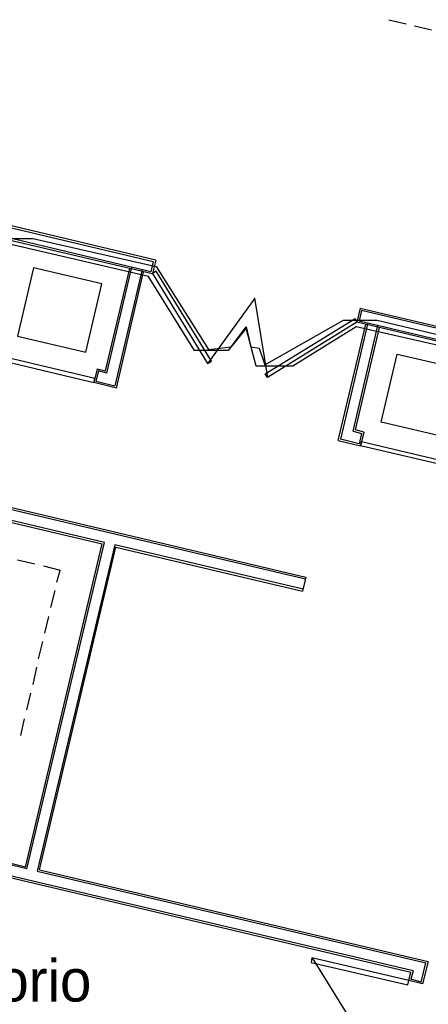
# Model space of a CAD drawing. Header units: feet. Extents: x -79 to 198, y -22 to 181.
# Tile 26 of 256: x 58 to 70, y 23 to 51. Entities that reach past the tile are written whole.
import ezdxf
from ezdxf.enums import TextEntityAlignment as Align

# ---------------------------------------------------------------- set-up
doc = ezdxf.new("R2010")
doc.units = ezdxf.units.FT
for name, color, linetype in [('A-AREA-COMUN', 252, 'CONTINUOUS'), ('A-AREA-UNIDAD', 30, 'CONTINUOUS'), ('A-LINEA', 7, 'CONTINUOUS'), ('A-NOMBRE-ESPACIO', 2, 'CONTINUOUS')]:
    doc.layers.add(name, color=color, linetype=linetype)

msp = doc.modelspace()

# ---------------------------------------------------------------- linework, layer by layer
at = {"layer": 'A-AREA-COMUN'}
msp.add_lwpolyline([(57.36, 44.7289), (58.432, 44.7289), (61.952, 43.9289), (63.44, 41.5644), (64.08, 41.6356), (64.512, 42.2044), (64.64, 41.6356), (64.88, 41.6), (65.04, 41.12), (67.28, 42.4), (68.24, 42.4), (71.44, 41.6356)], dxfattribs=at)
at = {"layer": 'A-AREA-UNIDAD'}
msp.add_lwpolyline([(71.328, 41.3689), (67.648, 42.2044), (65.84, 41.0844), (64.8, 41.0844), (64.512, 42.1689), (64, 41.5289), (63.04, 41.5289), (61.728, 43.6444), (57.728, 44.5689)], dxfattribs=at)
at = {"layer": 'A-LINEA'}
for p, q in [((68.5733, 50.9644), (69.0667, 50.8444)), ((69.3067, 50.7911), (69.7867, 50.6711)), ((56.4267, 45.3644), (61.8667, 44.0711)), ((61.9333, 44.1111), (56.4933, 45.4044)), ((56.0133, 45.0978), (61.84, 43.7244)), ((61.8, 43.7778), (56.0667, 45.1378)), ((61.9333, 44.1111), (61.84, 43.7244)), ((60.4, 43.4311), (58.4533, 43.8844)), ((60.5467, 40.8844), (61.2533, 43.9111)), ((61.5467, 43.8444), (60.7733, 40.5244)), ((61.8667, 44.0711), (61.8, 43.7778)), ((60.8133, 40.4578), (61.5867, 43.7778)), ((63.4283, 41.1686), (64.7726, 43.0256)), ((64.7474, 43.0233), (65.1171, 40.7608)), ((67.76, 42.7378), (67.6667, 42.3378)), ((67.76, 42.7378), (74.4133, 41.1644)), ((67.1333, 38.9644), (67.92, 42.2844)), ((67.9733, 42.3244), (67.2, 39.0044)), ((67.56, 39.2311), (68.2667, 42.2444)), ((67.6267, 39.2711), (68.3067, 42.1911)), ((71.56, 41.4178), (67.6667, 42.3378)), ((39.68, 41.2978), (66.2, 35.0178)), ((66.2133, 35.0578), (39.6933, 41.3511)), ((68.8133, 41.4311), (70.76, 40.9778)), ((60.2667, 41.0044), (60.1733, 40.6178)), ((60.3067, 40.9511), (60.2267, 40.6578)), ((60.5467, 40.8844), (60.3067, 40.9511)), ((60.8133, 40.4578), (60.1733, 40.6178)), ((60.2267, 40.6578), (60.7733, 40.5244)), ((60.48, 36.0578), (42.6267, 40.2844)), ((42.6667, 40.2178), (60.4133, 36.0178)), ((67.56, 39.2311), (67.8, 39.1644)), ((67.8667, 39.2044), (67.6267, 39.2711)), ((67.8, 39.1644), (67.7333, 38.8711)), ((67.8667, 39.2044), (67.7733, 38.8178)), ((67.1333, 38.9644), (67.7733, 38.8178)), ((67.7333, 38.8711), (67.2, 39.0044)), ((58.2267, 26.8044), (60.4133, 36.0178)), ((58.2667, 26.7511), (60.48, 36.0578)), ((60.7733, 35.9911), (58.56, 26.6844)), ((66.1333, 34.7244), (60.7733, 35.9911)), ((58.6267, 26.7244), (60.8, 35.9244)), ((60.8, 35.9244), (66.12, 34.6711)), ((58, 35.5644), (58.4933, 35.4444)), ((58.7333, 35.3911), (59.2133, 35.2711)), ((59.12, 34.9244), (59.2133, 35.2711)), ((66.2133, 35.0711), (66.12, 34.6711)), ((58.9467, 34.2044), (59.0667, 34.6844)), ((58.7733, 33.4711), (58.8933, 33.9511)), ((58.6, 32.7378), (58.72, 33.2311)), ((58.44, 32.0044), (58.5467, 32.4978)), ((58.2667, 31.2844), (58.3733, 31.7644)), ((58.0933, 30.5511), (58.2, 31.0311)), ((58.2267, 26.8044), (55.5067, 27.4578)), ((58.2667, 26.7511), (55.5467, 27.3911)), ((55.4133, 27.0711), (69.2, 23.8044)), ((69.2667, 23.8444), (55.48, 27.0978)), ((58.56, 26.6844), (69.6267, 24.0711)), ((58.6267, 26.7244), (69.6933, 24.1111)), ((66.3961, 24.2101), (68.501, 20.8005)), ((69.4933, 23.5244), (69.6267, 24.0711)), ((69.6933, 24.1111), (69.5333, 23.4711)), ((69.1467, 23.5644), (69.2, 23.8044)), ((69.2667, 23.8444), (69.2, 23.6044)), ((69.4933, 23.5244), (69.2, 23.6044)), ((69.5333, 23.4711), (69.1467, 23.5644))]:
    msp.add_line(p, q, dxfattribs=at)
for points in [[(58.4533, 43.8844), (58, 41.9378), (59.9467, 41.4844), (60.4, 43.4311)], [(60.2667, 41.0044), (60.5067, 40.9511), (61.2, 43.8711)], [(61.84, 43.7244), (63.4133, 41.1644), (63.52, 41.2311), (61.9467, 43.7911), (61.84, 43.7244)], [(67.6667, 42.3378), (65.12, 40.7644), (65.0533, 40.8711), (67.6133, 42.4444), (67.6667, 42.3378)], [(74.4533, 41.0978), (67.8, 42.6711), (67.7333, 42.3778), (71.6133, 41.4578)], [(60.2, 40.7378), (57.44, 41.3911), (57.4133, 41.2711), (60.1733, 40.6178), (60.2, 40.7378)], [(70.76, 40.9778), (70.3067, 39.0311), (68.36, 39.4844), (68.8133, 41.4311)], [(67.8, 38.9378), (70.56, 38.2844), (70.5333, 38.1644), (67.7733, 38.8178), (67.8, 38.9378)], [(69.1467, 23.5644), (66.3867, 24.2178), (66.36, 24.0844), (69.12, 23.4444), (69.1467, 23.5644)]]:
    msp.add_lwpolyline(points, dxfattribs=at)

# ---------------------------------------------------------------- texts
at = {"layer": 'A-NOMBRE-ESPACIO'}
msp.add_text('Dormitorio', height=1.2, dxfattribs=at).set_placement((56.4, 22.9689), align=Align.CENTER)

doc.saveas('drawing.dxf')
